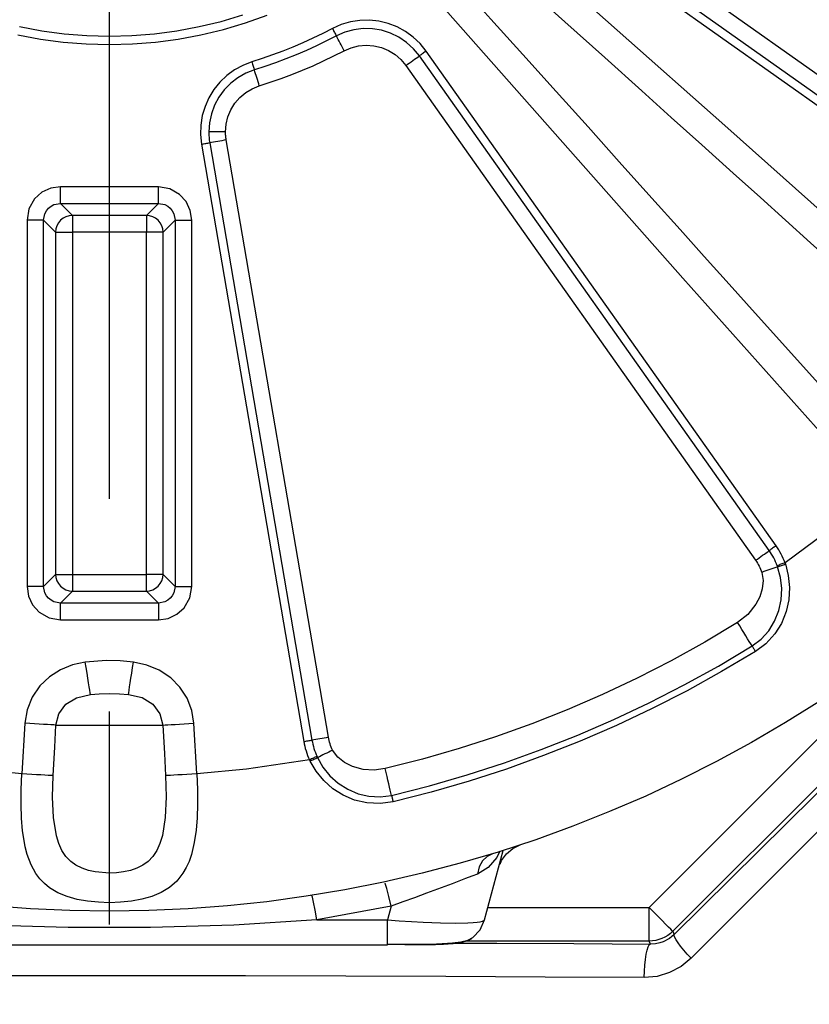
# Model space of a CAD drawing. Header units: millimetres. Extents: x 196 to 1773810, y -221320 to 153872.
# Tile 217 of 256: x 1163918 to 1164154, y -195921 to -195627. Entities that reach past the tile are written whole.
import ezdxf

# ---------------------------------------------------------------- set-up
doc = ezdxf.new("R2010")
doc.units = ezdxf.units.MM
doc.linetypes.add('CENTER', pattern=[50.8, 31.75, -6.35, 6.35, -6.35])
doc.layers.get('Defpoints').update_dxf_attribs({"lineweight": 18})
doc.layers.add('00_Основной', color=163, linetype='Continuous', lineweight=40)
doc.layers.add('ТМ-размеры', color=25, linetype='Continuous', lineweight=20)
doc.styles.add('SFINKS', font='SFINKS.shx', dxfattribs={"width": 0.7, "oblique": 15})
doc.dimstyles.new('кира-50', dxfattribs={"dimtxt": 150, "dimasz": 40, "dimexe": 15, "dimexo": 0, "dimgap": 20, "dimtad": 1, "dimdec": 0, "dimrnd": 5, "dimdsep": 46, "dimtxsty": 'SFINKS', "dimblk1": 'OBLIQUE', "dimblk2": 'OBLIQUE', "dimsah": 1, "dimcen": 2.5, "dimclrd": 252, "dimclre": 252, "dimclrt": 252, "dimadec": 0, "dimazin": 0, "dimtfac": 1, "dimtdec": 0, "dimtofl": 0, "dimtmove": 0, "dimatfit": 3, "dimldrblk": 'OBLIQUE', "dimfxl": 15, "dimtfill": 1, "dimtolj": 1, "dimtzin": 0, "dimlwd": 20, "dimlwe": 20, "dimarcsym": 0})

# ---------------------------------------------------------------- blocks, each defined once
blk = doc.blocks.new('_Oblique')
at = {"color": 0, "linetype": 'ByBlock', "lineweight": -2}
blk.add_line((-0.5, -0.5), (0.5, 0.5), dxfattribs=at)
blk = doc.blocks.new('*D60')
at = {"layer": 'Defpoints', "color": 0, "linetype": 'ByBlock', "lineweight": 50, "transparency": 16777216}
for p in [(1164814.67, -194508.84), (1163074.58, -195856.77), (1164814.67, -195857.67)]:
    blk.add_point(p, dxfattribs=at)
at = {"layer": 'ТМ-размеры', "color": 252, "linetype": 'ByBlock', "lineweight": 20, "transparency": 16777216}
for p, q in [((1163074.58, -195856.77), (1163074.58, -194493.84)), ((1164814.67, -195857.67), (1164814.67, -194493.84)), ((1163074.58, -194508.84), (1164814.67, -194508.84))]:
    blk.add_line(p, q, dxfattribs=at)
at = {"layer": 'ТМ-размеры', "color": 252, "linetype": 'ByBlock', "lineweight": 20, "transparency": 16777216, "xscale": 40, "yscale": 40, "zscale": 40, "rotation": 180}
blk.add_blockref('_Oblique', (1163074.58, -194508.84), dxfattribs=at)
at = {"layer": 'ТМ-размеры', "color": 252, "linetype": 'ByBlock', "lineweight": 20, "transparency": 16777216, "xscale": 40, "yscale": 40, "zscale": 40}
blk.add_blockref('_Oblique', (1164814.67, -194508.84), dxfattribs=at)
at = {"layer": 'ТМ-размеры', "color": 252, "linetype": 'ByBlock', "transparency": 16777216, "insert": (1163944.63, -194413.84), "char_height": 150, "attachment_point": 5, "style": 'SFINKS', "bg_fill": 3, "box_fill_scale": 1.1, "bg_fill_color": 256, "bg_fill_true_color": 13158600, "bg_fill_transparency": 0}
blk.add_mtext('\\A1;1740', dxfattribs=at)
blk = doc.blocks.new('*D61')
at = {"layer": 'Defpoints', "color": 0, "linetype": 'ByBlock', "lineweight": 50, "transparency": 16777216}
for p in [(1163944.68, -194978.27), (1163944.68, -203390.23), (1165379.01, -203390.23)]:
    blk.add_point(p, dxfattribs=at)
at = {"layer": 'ТМ-размеры', "color": 252, "linetype": 'ByBlock', "lineweight": 20, "transparency": 16777216}
for p, q in [((1163944.68, -194978.27), (1165394.01, -194978.27)), ((1165379.01, -194978.27), (1165379.01, -203390.23)), ((1163944.68, -203390.23), (1165394.01, -203390.23))]:
    blk.add_line(p, q, dxfattribs=at)
at = {"layer": 'ТМ-размеры', "color": 252, "linetype": 'ByBlock', "lineweight": 20, "transparency": 16777216, "xscale": 40, "yscale": 40, "zscale": 40}
for p, rotation in [((1165379.01, -194978.27), 90), ((1165379.01, -203390.23), 270)]:
    blk.add_blockref('_Oblique', p, dxfattribs=dict(at, rotation=rotation))
at = {"layer": 'ТМ-размеры', "color": 252, "linetype": 'ByBlock', "transparency": 16777216, "insert": (1165284.01, -199184.25), "char_height": 150, "attachment_point": 5, "rotation": 90, "style": 'SFINKS', "bg_fill": 3, "box_fill_scale": 1.1, "bg_fill_color": 256, "bg_fill_true_color": 13158600, "bg_fill_transparency": 0}
blk.add_mtext('\\A1;8410', dxfattribs=at)

msp = doc.modelspace()

# ---------------------------------------------------------------- linework, layer by layer
at = {"color": 252, "linetype": 'CENTER', "lineweight": 25, "ltscale": 10}
msp.add_line((1163944.68, -203390.23, 0.2), (1163944.68, -194978.28, 0.2), dxfattribs=at)
at = {"layer": '00_Основной', "color": 252, "lineweight": 25, "ltscale": 10}
for p, q in [((1164230.01, -195696.11, 0.2), (1164082.45, -195591.72, 0.2)), ((1164078.13, -195597.82, 0.2), (1164225.68, -195702.22, 0.2)), ((1164079.57, -195595.78, 0.2), (1164227.13, -195700.19, 0.2)), ((1164143.65, -195784.26, 0.2), (1164039.24, -195636.71, 0.2)), ((1164141.6, -195785.7, 0.2), (1164037.21, -195638.16, 0.2)), ((1164033.13, -195641.03, 0.2), (1164137.54, -195788.59, 0.2)), ((1164010.06, -195841.38, 0.2), (1163979.55, -195663.23, 0.2)), ((1163972.17, -195664.48, 0.2), (1164002.69, -195842.65, 0.2)), ((1163974.64, -195664.08, 0.2), (1164005.15, -195842.23, 0.2)), ((1164340.67, -195671.42, 0.2), (1164112.84, -195899.25, 0.2)), ((1163959.3, -195677.17, 0.2), (1163930.05, -195677.17, 0.2)), ((1163930.05, -195682.15, 0.2), (1163959.3, -195682.15, 0.2)), ((1163930.05, -195682.15, 0.2), (1163933.63, -195685.74, 0.2)), ((1163959.3, -195682.15, 0.2), (1163955.72, -195685.74, 0.2)), ((1163955.72, -195685.74, 0.2), (1163933.63, -195685.74, 0.2)), ((1163920.1, -195687.14, 0.2), (1163920.1, -195796.38, 0.2)), ((1163925.07, -195796.38, 0.2), (1163925.07, -195687.14, 0.2)), ((1163925.07, -195687.14, 0.2), (1163928.65, -195690.72, 0.2)), ((1163964.28, -195687.14, 0.2), (1163960.7, -195690.72, 0.2)), ((1163964.28, -195687.14, 0.2), (1163964.28, -195796.38, 0.2)), ((1163969.26, -195796.38, 0.2), (1163969.26, -195687.14, 0.2)), ((1163928.65, -195690.72, 0.2), (1163928.65, -195792.8, 0.2)), ((1163933.63, -195690.72, 0.2), (1163933.63, -195792.8, 0.2)), ((1163955.72, -195690.72, 0.2), (1163933.63, -195690.72, 0.2)), ((1163955.72, -195792.8, 0.2), (1163955.72, -195690.72, 0.2)), ((1163960.7, -195792.8, 0.2), (1163960.7, -195690.72, 0.2)), ((1163925.07, -195796.38, 0.2), (1163928.65, -195792.8, 0.2)), ((1163933.63, -195792.8, 0.2), (1163955.72, -195792.8, 0.2)), ((1163964.28, -195796.38, 0.2), (1163960.7, -195792.8, 0.2)), ((1163933.63, -195797.78, 0.2), (1163930.05, -195801.36, 0.2)), ((1163933.63, -195797.78, 0.2), (1163955.72, -195797.78, 0.2)), ((1163959.3, -195801.36, 0.2), (1163955.72, -195797.78, 0.2)), ((1164105.77, -195892.18, 0.2), (1164199.2, -195798.75, 0.2)), ((1163959.3, -195801.36, 0.2), (1163930.05, -195801.36, 0.2)), ((1163930.05, -195806.34, 0.2), (1163959.3, -195806.34, 0.2)), ((1163919.42, -195837.2, 0.2), (1163918.58, -195852.28, 0.2)), ((1163970.78, -195852.28, 0.2), (1163969.93, -195837.2, 0.2)), ((1164056.67, -195895.85, 0.2), (1164062.22, -195875.12, 0.2)), ((1164059.04, -195876.11, 0.2), (1164058.21, -195876.52, 0.2)), ((1164026.72, -195884.59, 0.2), (1164026.68, -195884.54, 0.2)), ((1164005.08, -195888.56, 0.2), (1164004.84, -195888.58, 0.2)), ((1164028.78, -195891.73, 0.2), (1164006.6, -195895.85, 0.2)), ((1164028.78, -195891.73, 0.2), (1164027.68, -195895.85, 0.2)), ((1164057.64, -195892.18, 0.2), (1164105.77, -195892.18, 0.2)), ((1164006.6, -195895.85, 0.2), (1164027.68, -195895.85, 0.2)), ((1164112.84, -195899.25, 0.2), (1164113.26, -195900.23, 0.2)), ((1163861.67, -195903.26, 0.2), (1164027.68, -195903.26, 0.2)), ((1164027.68, -195903.26, 0.2), (1164027.68, -195903.01, 0.2)), ((1164105.77, -195902.17, 0.2), (1164051.08, -195902.17, 0.2)), ((1164106.14, -195903.06, 0.2), (1164105.77, -195902.17, 0.2))]:
    msp.add_line(p, q, dxfattribs=at)
at = {"layer": '00_Основной', "color": 252, "lineweight": 25, "ltscale": 10, "elevation": 0.2}
for points in [[(1164209.93, -195731.6), (1164128.37, -195658.87), (1164064.08, -195601.94)], [(1164058.62, -195608.16), (1164069.31, -195617.78), (1164080.61, -195627.95), (1164092.54, -195638.68), (1164103.6, -195648.62), (1164112.38, -195656.53), (1164121.48, -195664.7), (1164130.88, -195673.15), (1164138.96, -195680.42), (1164153.95, -195693.88), (1164169.74, -195708.06), (1164186.32, -195722.96), (1164203.71, -195738.57)], [(1164179.98, -195762.28), (1164165.13, -195745.75), (1164150.93, -195729.93), (1164137.37, -195714.84), (1164129.68, -195706.28), (1164122.22, -195697.97), (1164114.98, -195689.92), (1164106.55, -195680.54), (1164096.83, -195669.73), (1164087.52, -195659.36), (1164077.98, -195648.77), (1164068.03, -195637.7), (1164058.56, -195627.18), (1164049.57, -195617.2)], [(1164043.36, -195622.66), (1164115.86, -195704.44), (1164173.03, -195768.51)], [(1163917.33, -195631.86), (1163924.11, -195633.12), (1163930.94, -195634.02), (1163937.79, -195634.56), (1163944.68, -195634.74), (1163951.56, -195634.56), (1163958.43, -195634.02), (1163965.24, -195633.12), (1163972.02, -195631.86), (1163978.7, -195630.27), (1163985.31, -195628.3), (1163991.8, -195626)], [(1163917.86, -195629.43), (1163924.5, -195630.66), (1163931.19, -195631.54), (1163937.92, -195632.07), (1163944.68, -195632.24), (1163951.43, -195632.07), (1163958.16, -195631.54), (1163964.85, -195630.66), (1163971.49, -195629.43), (1163978.06, -195627.85), (1163984.53, -195625.94)], [(1164039.24, -195636.71), (1164037.45, -195634.5), (1164035.38, -195632.54), (1164033.06, -195630.86), (1164030.55, -195629.49), (1164027.9, -195628.48), (1164025.12, -195627.81), (1164022.28, -195627.5), (1164019.43, -195627.58), (1164016.61, -195628.02), (1164013.87, -195628.84), (1164011.26, -195630)], [(1164011.26, -195630), (1164008.35, -195631.48), (1164005.43, -195632.89), (1164002.45, -195634.24), (1163999.46, -195635.53), (1163996.44, -195636.73), (1163993.38, -195637.87), (1163990.32, -195638.96), (1163987.21, -195639.96)], [(1164011.26, -195630), (1164011.42, -195630.28), (1164011.57, -195630.58), (1164011.71, -195630.86), (1164011.87, -195631.14), (1164012.01, -195631.41), (1164012.15, -195631.69), (1164012.29, -195631.94), (1164012.42, -195632.2)], [(1164037.21, -195638.16), (1164035.44, -195636.01), (1164033.38, -195634.13), (1164031.08, -195632.57), (1164028.59, -195631.37), (1164025.94, -195630.52), (1164023.18, -195630.07), (1164020.4, -195630.01), (1164017.65, -195630.35), (1164014.97, -195631.08), (1164012.42, -195632.2)], [(1164012.42, -195632.2), (1164009.47, -195633.71), (1164006.49, -195635.15), (1164003.47, -195636.52), (1164000.42, -195637.83), (1163997.34, -195639.06), (1163994.24, -195640.23), (1163991.11, -195641.32), (1163987.95, -195642.33)], [(1164014.74, -195636.62), (1164014.43, -195636.04), (1164014.14, -195635.47), (1164013.84, -195634.9), (1164013.54, -195634.33), (1164013.25, -195633.78), (1164012.97, -195633.24), (1164012.68, -195632.71), (1164012.42, -195632.2)], [(1163989.43, -195647.1), (1163992.7, -195646.04), (1163995.94, -195644.91), (1163999.14, -195643.72), (1164002.33, -195642.43), (1164005.47, -195641.09), (1164008.61, -195639.66), (1164011.68, -195638.18), (1164014.74, -195636.62)], [(1164014.74, -195636.62), (1164016.85, -195635.71), (1164019.07, -195635.16), (1164021.36, -195634.98), (1164023.65, -195635.15), (1164025.86, -195635.68), (1164027.98, -195636.56), (1164029.93, -195637.77), (1164031.66, -195639.27), (1164033.13, -195641.03)], [(1164039.24, -195636.71), (1164038.97, -195636.9), (1164038.7, -195637.08), (1164038.45, -195637.28), (1164038.18, -195637.46), (1164037.93, -195637.63), (1164037.69, -195637.82), (1164037.43, -195637.98), (1164037.21, -195638.16)], [(1164033.13, -195641.03), (1164033.67, -195640.65), (1164034.19, -195640.28), (1164034.73, -195639.9), (1164035.23, -195639.54), (1164035.76, -195639.18), (1164036.25, -195638.83), (1164036.73, -195638.49), (1164037.21, -195638.16)], [(1163987.21, -195639.96), (1163984.55, -195640.98), (1163982.04, -195642.34), (1163979.74, -195644.02), (1163977.66, -195645.99), (1163975.87, -195648.2), (1163974.37, -195650.64), (1163973.22, -195653.24), (1163972.4, -195655.98), (1163971.96, -195658.8), (1163971.88, -195661.65), (1163972.17, -195664.48)], [(1163987.95, -195642.33), (1163985.41, -195643.33), (1163983.04, -195644.67), (1163980.88, -195646.32), (1163978.97, -195648.27), (1163977.35, -195650.46), (1163976.07, -195652.87), (1163975.12, -195655.43), (1163974.56, -195658.09), (1163974.36, -195660.8)], [(1163987.21, -195639.96), (1163987.31, -195640.27), (1163987.41, -195640.58), (1163987.5, -195640.89), (1163987.6, -195641.19), (1163987.69, -195641.48), (1163987.78, -195641.78), (1163987.86, -195642.06), (1163987.95, -195642.33)], [(1163989.43, -195647.1), (1163989.25, -195646.48), (1163989.05, -195645.86), (1163988.85, -195645.24), (1163988.67, -195644.63), (1163988.48, -195644.04), (1163988.3, -195643.46), (1163988.11, -195642.88), (1163987.95, -195642.33)], [(1163979.34, -195660.8), (1163979.52, -195658.54), (1163980.06, -195656.33), (1163980.95, -195654.23), (1163982.13, -195652.29), (1163983.63, -195650.57), (1163985.38, -195649.12), (1163987.33, -195647.95), (1163989.43, -195647.1)], [(1163979.34, -195660.8), (1163978.69, -195660.8), (1163978.04, -195660.8), (1163977.41, -195660.8), (1163976.76, -195660.8), (1163976.14, -195660.8), (1163975.53, -195660.8), (1163974.94, -195660.8), (1163974.36, -195660.8)], [(1163974.36, -195660.8), (1163974.36, -195661.21), (1163974.37, -195661.62), (1163974.4, -195662.03), (1163974.43, -195662.44), (1163974.47, -195662.85), (1163974.51, -195663.26), (1163974.57, -195663.67), (1163974.64, -195664.08)], [(1163979.55, -195663.23), (1163978.9, -195663.34), (1163978.27, -195663.44), (1163977.63, -195663.56), (1163977.01, -195663.67), (1163976.39, -195663.77), (1163975.78, -195663.88), (1163975.2, -195663.98), (1163974.64, -195664.08)], [(1163979.55, -195663.23), (1163979.51, -195662.93), (1163979.47, -195662.62), (1163979.42, -195662.33), (1163979.4, -195662.02), (1163979.38, -195661.72), (1163979.35, -195661.41), (1163979.35, -195661.11), (1163979.34, -195660.8)], [(1163972.17, -195664.48), (1163972.5, -195664.44), (1163972.82, -195664.39), (1163973.13, -195664.33), (1163973.46, -195664.28), (1163973.75, -195664.22), (1163974.06, -195664.18), (1163974.36, -195664.12), (1163974.64, -195664.08)], [(1163930.05, -195677.17), (1163927.17, -195677.6), (1163924.53, -195678.84), (1163922.37, -195680.78), (1163920.68, -195683.76), (1163920.1, -195687.14)], [(1163930.05, -195682.15), (1163930.05, -195681.98), (1163930.05, -195681.66), (1163930.05, -195681.18), (1163930.05, -195680.56), (1163930.05, -195679.81), (1163930.05, -195678.99), (1163930.05, -195678.1), (1163930.05, -195677.17)], [(1163969.26, -195687.14), (1163968.83, -195684.26), (1163967.6, -195681.62), (1163965.65, -195679.46), (1163962.68, -195677.76), (1163959.3, -195677.17)], [(1163959.3, -195682.15), (1163959.3, -195681.98), (1163959.3, -195681.66), (1163959.3, -195681.18), (1163959.3, -195680.56), (1163959.3, -195679.81), (1163959.3, -195678.99), (1163959.3, -195678.1), (1163959.3, -195677.17)], [(1163925.07, -195687.14), (1163925.43, -195685.22), (1163925.9, -195684.34), (1163926.52, -195683.59), (1163927.27, -195682.98), (1163928.13, -195682.52), (1163930.05, -195682.15)], [(1163959.3, -195682.15), (1163961.22, -195682.52), (1163962.08, -195682.98), (1163962.83, -195683.59), (1163963.45, -195684.34), (1163963.92, -195685.22), (1163964.28, -195687.14)], [(1163933.63, -195685.74), (1163932.66, -195685.84), (1163931.73, -195686.12), (1163930.88, -195686.58), (1163930.12, -195687.2), (1163929.5, -195687.95), (1163929.05, -195688.81), (1163928.75, -195689.74), (1163928.65, -195690.72)], [(1163933.63, -195685.74), (1163933.63, -195685.89), (1163933.63, -195686.23), (1163933.63, -195686.71), (1163933.63, -195687.33), (1163933.63, -195688.06), (1163933.63, -195688.9), (1163933.63, -195689.79), (1163933.63, -195690.72)], [(1163960.7, -195690.72), (1163960.6, -195689.74), (1163960.32, -195688.81), (1163959.85, -195687.95), (1163959.23, -195687.2), (1163958.47, -195686.58), (1163957.62, -195686.12), (1163956.69, -195685.84), (1163955.72, -195685.74)], [(1163955.72, -195685.74), (1163955.72, -195685.89), (1163955.72, -195686.23), (1163955.72, -195686.71), (1163955.72, -195687.33), (1163955.72, -195688.06), (1163955.72, -195688.9), (1163955.72, -195689.79), (1163955.72, -195690.72)], [(1163925.07, -195687.14), (1163924.91, -195687.14), (1163924.58, -195687.14), (1163924.1, -195687.14), (1163923.47, -195687.14), (1163922.74, -195687.14), (1163921.91, -195687.14), (1163921.02, -195687.14), (1163920.1, -195687.14)], [(1163964.28, -195687.14), (1163964.44, -195687.14), (1163964.78, -195687.14), (1163965.25, -195687.14), (1163965.88, -195687.14), (1163966.61, -195687.14), (1163967.44, -195687.14), (1163968.33, -195687.14), (1163969.26, -195687.14)], [(1163928.65, -195690.72), (1163928.82, -195690.72), (1163929.15, -195690.72), (1163929.63, -195690.72), (1163930.26, -195690.72), (1163931, -195690.72), (1163931.81, -195690.72), (1163932.71, -195690.72), (1163933.63, -195690.72)], [(1163960.7, -195690.72), (1163960.53, -195690.72), (1163960.2, -195690.72), (1163959.72, -195690.72), (1163959.1, -195690.72), (1163958.36, -195690.72), (1163957.54, -195690.72), (1163956.64, -195690.72), (1163955.72, -195690.72)], [(1164173.03, -195768.51), (1164158.31, -195780.49), (1164146.32, -195789.34)], [(1164137.54, -195788.59), (1164138.06, -195788.21), (1164138.6, -195787.83), (1164139.12, -195787.46), (1164139.64, -195787.1), (1164140.15, -195786.73), (1164140.64, -195786.38), (1164141.14, -195786.04), (1164141.6, -195785.7)], [(1164143.65, -195784.26), (1164143.38, -195784.46), (1164143.11, -195784.64), (1164142.84, -195784.82), (1164142.59, -195785.01), (1164142.34, -195785.19), (1164142.08, -195785.36), (1164141.84, -195785.54), (1164141.6, -195785.7)], [(1164143.98, -195790.2), (1164143.74, -195789.61), (1164143.5, -195789.02), (1164143.23, -195788.44), (1164142.93, -195787.87), (1164142.63, -195787.32), (1164142.31, -195786.77), (1164141.97, -195786.24), (1164141.6, -195785.7)], [(1164146.32, -195789.34), (1164146.05, -195788.66), (1164145.77, -195788.02), (1164145.47, -195787.35), (1164145.14, -195786.72), (1164144.79, -195786.08), (1164144.44, -195785.46), (1164144.04, -195784.85), (1164143.65, -195784.26)], [(1164137.54, -195788.59), (1164137.82, -195789), (1164138.09, -195789.44), (1164138.34, -195789.88), (1164138.58, -195790.32), (1164138.81, -195790.78), (1164139.02, -195791.23), (1164139.2, -195791.71), (1164139.39, -195792.19)], [(1164146.32, -195789.34), (1164146.01, -195789.45), (1164145.7, -195789.57), (1164145.4, -195789.68), (1164145.1, -195789.78), (1164144.81, -195789.89), (1164144.52, -195790), (1164144.24, -195790.1), (1164143.98, -195790.2)], [(1164146.32, -195789.34), (1164146.37, -195789.54), (1164146.43, -195789.69)], [(1164139.39, -195792.19), (1164139.8, -195794.65), (1164139.53, -195797.12), (1164138.75, -195799.49), (1164137.61, -195801.69), (1164135.21, -195804.76), (1164132.18, -195807.18)], [(1164136.47, -195814.15), (1164139.18, -195812.1), (1164141.45, -195809.59), (1164143.21, -195806.72), (1164144.45, -195803.61), (1164145.16, -195800.35), (1164145.33, -195797.03), (1164144.96, -195793.73), (1164144.1, -195790.56)], [(1164146.43, -195789.69), (1164147.3, -195793.16), (1164147.66, -195796.73), (1164147.44, -195800.38), (1164146.67, -195803.9), (1164145.24, -195807.42), (1164143.26, -195810.56), (1164140.6, -195813.46), (1164137.5, -195815.8)], [(1164144.1, -195790.56), (1164143.55, -195790.74), (1164142.99, -195790.94), (1164142.41, -195791.13), (1164141.83, -195791.34), (1164141.22, -195791.54), (1164140.62, -195791.76), (1164140, -195791.96), (1164139.39, -195792.19)], [(1164144.1, -195790.56), (1164144.03, -195790.36), (1164143.98, -195790.2)], [(1164144.1, -195790.56), (1164144.37, -195790.46), (1164144.65, -195790.36), (1164144.93, -195790.24), (1164145.23, -195790.14), (1164145.53, -195790.03), (1164145.82, -195789.92), (1164146.12, -195789.81), (1164146.43, -195789.69)], [(1163928.65, -195792.8), (1163928.75, -195793.77), (1163929.05, -195794.7), (1163929.5, -195795.55), (1163930.12, -195796.31), (1163930.88, -195796.93), (1163931.73, -195797.38), (1163932.66, -195797.68), (1163933.63, -195797.78)], [(1163928.65, -195792.8), (1163928.82, -195792.8), (1163929.15, -195792.8), (1163929.63, -195792.8), (1163930.26, -195792.8), (1163931, -195792.8), (1163931.81, -195792.8), (1163932.71, -195792.8), (1163933.63, -195792.8)], [(1163933.63, -195792.8), (1163933.63, -195793.72), (1163933.63, -195794.62), (1163933.63, -195795.44), (1163933.63, -195796.18), (1163933.63, -195796.8), (1163933.63, -195797.28), (1163933.63, -195797.61), (1163933.63, -195797.78)], [(1163955.72, -195797.78), (1163956.69, -195797.68), (1163957.62, -195797.38), (1163958.47, -195796.93), (1163959.23, -195796.31), (1163959.85, -195795.55), (1163960.32, -195794.7), (1163960.6, -195793.77), (1163960.7, -195792.8)], [(1163960.7, -195792.8), (1163960.53, -195792.8), (1163960.2, -195792.8), (1163959.72, -195792.8), (1163959.1, -195792.8), (1163958.36, -195792.8), (1163957.54, -195792.8), (1163956.64, -195792.8), (1163955.72, -195792.8)], [(1163955.72, -195797.78), (1163955.72, -195797.61), (1163955.72, -195797.28), (1163955.72, -195796.8), (1163955.72, -195796.18), (1163955.72, -195795.44), (1163955.72, -195794.62), (1163955.72, -195793.72), (1163955.72, -195792.8)], [(1163920.1, -195796.38), (1163920.52, -195799.26), (1163921.75, -195801.9), (1163923.7, -195804.06), (1163926.68, -195805.75), (1163930.05, -195806.34)], [(1163925.07, -195796.38), (1163924.91, -195796.38), (1163924.58, -195796.38), (1163924.1, -195796.38), (1163923.47, -195796.38), (1163922.74, -195796.38), (1163921.91, -195796.38), (1163921.02, -195796.38), (1163920.1, -195796.38)], [(1163930.05, -195801.36), (1163928.13, -195801), (1163927.27, -195800.53), (1163926.52, -195799.91), (1163925.9, -195799.16), (1163925.43, -195798.3), (1163925.07, -195796.38)], [(1163959.3, -195806.34), (1163962.18, -195805.91), (1163964.82, -195804.68), (1163966.98, -195802.73), (1163968.67, -195799.76), (1163969.26, -195796.38)], [(1163964.28, -195796.38), (1163963.92, -195798.3), (1163963.45, -195799.16), (1163962.83, -195799.91), (1163962.08, -195800.53), (1163961.22, -195801), (1163959.3, -195801.36)], [(1163964.28, -195796.38), (1163964.44, -195796.38), (1163964.78, -195796.38), (1163965.25, -195796.38), (1163965.88, -195796.38), (1163966.61, -195796.38), (1163967.44, -195796.38), (1163968.33, -195796.38), (1163969.26, -195796.38)], [(1163930.05, -195806.34), (1163930.05, -195805.41), (1163930.05, -195804.52), (1163930.05, -195803.69), (1163930.05, -195802.96), (1163930.05, -195802.34), (1163930.05, -195801.86), (1163930.05, -195801.52), (1163930.05, -195801.36)], [(1163959.3, -195801.36), (1163959.3, -195801.52), (1163959.3, -195801.86), (1163959.3, -195802.34), (1163959.3, -195802.96), (1163959.3, -195803.69), (1163959.3, -195804.52), (1163959.3, -195805.41), (1163959.3, -195806.34)], [(1164132.18, -195807.18), (1164122.34, -195813.02), (1164112.34, -195818.55), (1164102.16, -195823.76), (1164091.82, -195828.64), (1164081.34, -195833.18), (1164070.71, -195837.39), (1164059.94, -195841.24), (1164049.06, -195844.76), (1164038.08, -195847.93), (1164027.01, -195850.74)], [(1164136.47, -195814.15), (1164136.09, -195813.51), (1164135.64, -195812.79), (1164135.14, -195811.97), (1164134.59, -195811.1), (1164134.03, -195810.17), (1164133.42, -195809.2), (1164132.8, -195808.19), (1164132.18, -195807.18)], [(1164028.88, -195858.71), (1164040.23, -195855.83), (1164051.46, -195852.59), (1164062.58, -195849), (1164073.59, -195845.05), (1164084.47, -195840.75), (1164095.19, -195836.09), (1164105.77, -195831.11), (1164116.19, -195825.78), (1164126.42, -195820.13), (1164136.47, -195814.15)], [(1164137.5, -195815.8), (1164127.39, -195821.81), (1164117.09, -195827.5), (1164106.64, -195832.84), (1164096, -195837.87), (1164085.21, -195842.54), (1164074.28, -195846.86), (1164063.22, -195850.84), (1164052.03, -195854.45), (1164040.74, -195857.71), (1164029.33, -195860.6)], [(1164136.47, -195814.15), (1164136.58, -195814.32), (1164136.68, -195814.49), (1164136.8, -195814.68), (1164136.92, -195814.88), (1164137.06, -195815.09), (1164137.2, -195815.32), (1164137.34, -195815.56), (1164137.5, -195815.8)], [(1163951.85, -195818.93), (1163947.86, -195818.54), (1163943.82, -195818.47), (1163937.5, -195818.93)], [(1163937.5, -195818.93), (1163933.68, -195819.79), (1163930.06, -195821.25), (1163926.78, -195823.35), (1163923.95, -195826.03), (1163921.64, -195829.39), (1163920.1, -195833.18), (1163919.42, -195837.2)], [(1163939, -195828.6), (1163938.91, -195828.1), (1163938.8, -195827.36), (1163938.64, -195826.36), (1163938.46, -195825.14), (1163938.25, -195823.76), (1163938.01, -195822.22), (1163937.76, -195820.6), (1163937.5, -195818.93)], [(1163950.36, -195828.6), (1163950.44, -195828.1), (1163950.55, -195827.36), (1163950.71, -195826.36), (1163950.89, -195825.14), (1163951.1, -195823.76), (1163951.34, -195822.22), (1163951.6, -195820.6), (1163951.85, -195818.93)], [(1163969.93, -195837.2), (1163969.29, -195833.35), (1163967.88, -195829.71), (1163965.75, -195826.45), (1163963, -195823.67), (1163959.58, -195821.4), (1163955.83, -195819.84), (1163951.85, -195818.93)], [(1163928.71, -195837.73), (1163929.58, -195834.37), (1163931.69, -195831.53), (1163934.83, -195829.57), (1163939, -195828.6)], [(1163939, -195828.6), (1163941.66, -195828.4), (1163944.68, -195828.36), (1163947.7, -195828.4), (1163950.36, -195828.6)], [(1163950.36, -195828.6), (1163954.5, -195829.56), (1163957.65, -195831.52), (1163959.77, -195834.36), (1163960.64, -195837.73)], [(1164156.42, -195830.77), (1164146.44, -195837.01), (1164136.27, -195842.95), (1164125.91, -195848.58), (1164115.4, -195853.9), (1164104.73, -195858.9), (1164093.92, -195863.56), (1164082.97, -195867.91), (1164071.9, -195871.92), (1164060.7, -195875.6), (1164049.4, -195878.93), (1164038.01, -195881.92), (1164026.53, -195884.58), (1164014.97, -195886.86), (1164003.36, -195888.81), (1163991.69, -195890.42), (1163979.98, -195891.66), (1163968.22, -195892.55), (1163956.45, -195893.08), (1163944.68, -195893.26), (1163932.9, -195893.08), (1163921.13, -195892.55), (1163909.38, -195891.66)], [(1163928.71, -195837.73), (1163928.06, -195837.7), (1163927.23, -195837.64), (1163926.21, -195837.59), (1163925.04, -195837.53), (1163923.76, -195837.46), (1163922.37, -195837.38), (1163920.92, -195837.29), (1163919.42, -195837.2)], [(1163927.9, -195852.81), (1163928.36, -195844.36), (1163928.71, -195837.73)], [(1163928.71, -195837.73), (1163929.84, -195837.73), (1163931.28, -195837.73), (1163933.03, -195837.73), (1163935.03, -195837.73), (1163937.25, -195837.73), (1163939.63, -195837.73), (1163942.13, -195837.73), (1163944.68, -195837.73), (1163947.22, -195837.73), (1163949.72, -195837.73), (1163952.1, -195837.73), (1163954.32, -195837.73), (1163956.32, -195837.73), (1163958.08, -195837.73), (1163959.51, -195837.73), (1163960.64, -195837.73)], [(1163960.64, -195837.73), (1163961.29, -195837.7), (1163962.12, -195837.64), (1163963.14, -195837.59), (1163964.31, -195837.53), (1163965.6, -195837.46), (1163966.98, -195837.38), (1163968.43, -195837.29), (1163969.93, -195837.2)], [(1163960.64, -195837.73), (1163961.09, -195846.18), (1163961.45, -195852.81)], [(1164002.69, -195842.65), (1164003, -195842.6), (1164003.33, -195842.54), (1164003.65, -195842.48), (1164003.96, -195842.43), (1164004.27, -195842.38), (1164004.57, -195842.33), (1164004.87, -195842.27), (1164005.15, -195842.23)], [(1164010.06, -195841.38), (1164009.42, -195841.5), (1164008.78, -195841.61), (1164008.14, -195841.72), (1164007.52, -195841.82), (1164006.9, -195841.93), (1164006.31, -195842.03), (1164005.71, -195842.13), (1164005.15, -195842.23)], [(1164005.15, -195842.23), (1164005.26, -195842.85), (1164005.4, -195843.47), (1164005.56, -195844.09), (1164005.74, -195844.7), (1164005.94, -195845.3), (1164006.16, -195845.91), (1164006.39, -195846.49), (1164006.66, -195847.08)], [(1164011.3, -195845.24), (1164011.09, -195844.78), (1164010.89, -195844.3), (1164010.71, -195843.84), (1164010.55, -195843.36), (1164010.4, -195842.86), (1164010.27, -195842.38), (1164010.16, -195841.89), (1164010.06, -195841.38)], [(1164002.69, -195842.65), (1164002.82, -195843.36), (1164002.98, -195844.06), (1164003.16, -195844.76), (1164003.36, -195845.45), (1164003.58, -195846.12), (1164003.83, -195846.8), (1164004.1, -195847.46), (1164004.39, -195848.13)], [(1164011.3, -195845.24), (1164010.71, -195845.52), (1164010.13, -195845.8), (1164009.55, -195846.08), (1164008.97, -195846.36), (1164008.42, -195846.65), (1164007.87, -195846.9), (1164007.34, -195847.17), (1164006.82, -195847.42)], [(1164027.01, -195850.74), (1164023.73, -195851.18), (1164020.42, -195850.94), (1164017.23, -195850.09), (1164014.88, -195848.95), (1164012.82, -195847.35), (1164011.3, -195845.24)], [(1163918.58, -195852.28), (1163899.71, -195850.36), (1163884.96, -195848.13)], [(1164004.39, -195848.13), (1163985.6, -195850.85), (1163970.78, -195852.28)], [(1164006.66, -195847.08), (1164006.39, -195847.2), (1164006.12, -195847.32), (1164005.84, -195847.45), (1164005.56, -195847.58), (1164005.28, -195847.72), (1164004.98, -195847.84), (1164004.68, -195847.99), (1164004.39, -195848.13)], [(1164004.56, -195848.47), (1164004.47, -195848.27), (1164004.39, -195848.13)], [(1164004.56, -195848.47), (1164004.85, -195848.32), (1164005.15, -195848.18), (1164005.44, -195848.06), (1164005.73, -195847.92), (1164006.01, -195847.79), (1164006.28, -195847.66), (1164006.55, -195847.54), (1164006.82, -195847.42)], [(1164006.66, -195847.08), (1164006.74, -195847.27), (1164006.82, -195847.42)], [(1164006.82, -195847.42), (1164008.43, -195850.27), (1164010.52, -195852.87), (1164013, -195855.08), (1164015.8, -195856.9), (1164018.88, -195858.23), (1164022.15, -195858.99), (1164025.54, -195859.18), (1164028.88, -195858.71)], [(1164029.33, -195860.6), (1164025.46, -195861.15), (1164021.56, -195860.98), (1164017.86, -195860.14), (1164014.43, -195858.68), (1164011.37, -195856.72), (1164008.66, -195854.3), (1164006.4, -195851.53), (1164004.56, -195848.47)], [(1164028.88, -195858.71), (1164028.72, -195857.98), (1164028.52, -195857.16), (1164028.3, -195856.23), (1164028.06, -195855.22), (1164027.81, -195854.17), (1164027.54, -195853.05), (1164027.27, -195851.91), (1164027.01, -195850.74)], [(1164113.26, -195900.23), (1164130.06, -195883.59), (1164146.8, -195867.05), (1164163.46, -195850.6)], [(1163970.78, -195852.28), (1163970.97, -195856.92), (1163971.02, -195861.29), (1163970.89, -195865.37), (1163970.57, -195869.12), (1163970.03, -195872.8), (1163969.18, -195876.31), (1163968.46, -195878.38), (1163967.61, -195880.24), (1163966.65, -195881.91), (1163964.79, -195884.3), (1163962.62, -195886.2), (1163960.14, -195887.71), (1163957.37, -195888.87), (1163954.4, -195889.71), (1163951.26, -195890.28), (1163948, -195890.6), (1163944.71, -195890.71), (1163941.41, -195890.6), (1163938.18, -195890.29), (1163935.03, -195889.73), (1163932.05, -195888.9), (1163929.29, -195887.74), (1163926.8, -195886.26), (1163925.32, -195885.03), (1163923.97, -195883.62), (1163922.76, -195882), (1163921.33, -195879.41), (1163920.19, -195876.36), (1163919.58, -195874.05), (1163919.11, -195871.6), (1163918.79, -195869.28), (1163918.48, -195865.51), (1163918.34, -195861.39), (1163918.36, -195856.98), (1163918.58, -195852.28)], [(1163927.9, -195852.81), (1163927.27, -195852.77), (1163926.42, -195852.73), (1163925.41, -195852.67), (1163924.24, -195852.6), (1163922.94, -195852.53), (1163921.54, -195852.44), (1163920.09, -195852.36), (1163918.58, -195852.28)], [(1163961.45, -195852.81), (1163961.62, -195859.18), (1163961.36, -195865.27), (1163960.5, -195870.69), (1163959.78, -195873.05), (1163958.84, -195875.12), (1163957.68, -195876.89), (1163956.26, -195878.38), (1163954.69, -195879.52), (1163952.87, -195880.44), (1163950.99, -195881.08), (1163948.92, -195881.53), (1163946.84, -195881.78), (1163944.69, -195881.87), (1163940.49, -195881.54), (1163938.42, -195881.09), (1163936.54, -195880.46), (1163934.71, -195879.55), (1163933.14, -195878.41), (1163931.72, -195876.93), (1163930.54, -195875.18), (1163929.6, -195873.1), (1163928.86, -195870.75), (1163928, -195865.31), (1163927.73, -195859.22), (1163927.9, -195852.81)], [(1163970.78, -195852.28), (1163969.26, -195852.36), (1163967.81, -195852.44), (1163966.42, -195852.53), (1163965.12, -195852.6), (1163963.94, -195852.67), (1163962.93, -195852.73), (1163962.08, -195852.77), (1163961.45, -195852.81)], [(1164028.88, -195858.71), (1164028.94, -195858.9), (1164028.98, -195859.11), (1164029.04, -195859.32), (1164029.08, -195859.54), (1164029.15, -195859.8), (1164029.21, -195860.05), (1164029.26, -195860.32), (1164029.33, -195860.6)], [(1164167.96, -195857.67), (1164151.86, -195873.74), (1164135.31, -195890.29), (1164118.32, -195907.3)], [(1164061.27, -195879.23), (1164061.74, -195878.08), (1164063.19, -195876.1), (1164065.09, -195874.53), (1164067.32, -195873.47)], [(1164061.24, -195875.34), (1164060.27, -195877.25), (1164057.71, -195880.26), (1164054.51, -195882.16)], [(1164058.21, -195876.52), (1164057.44, -195876.9), (1164056.08, -195878.26), (1164055.07, -195880.06), (1164054.51, -195882.16)], [(1164054.51, -195882.16), (1164052.8, -195882.8), (1164050.95, -195883.52), (1164048.96, -195884.28), (1164046.95, -195885.06), (1164044.83, -195885.88), (1164042.61, -195886.71), (1164039.37, -195887.92), (1164035.77, -195889.25), (1164032.3, -195890.49), (1164028.78, -195891.73)], [(1164028.78, -195891.73), (1164028.11, -195888.9), (1164027.46, -195886.51), (1164026.96, -195885), (1164026.9, -195884.89)], [(1164006.6, -195895.85), (1164006.11, -195892.97), (1164005.63, -195890.58), (1164005.26, -195889.04), (1164005.06, -195888.56)], [(1164105.77, -195902.17), (1164105.77, -195901.92), (1164105.77, -195901.31), (1164105.77, -195900.37), (1164105.77, -195899.12), (1164105.77, -195897.63), (1164105.77, -195895.92), (1164105.77, -195894.09), (1164105.77, -195892.18)], [(1164112.84, -195899.25), (1164112.66, -195899.07), (1164112.24, -195898.64), (1164111.56, -195897.97), (1164110.69, -195897.09), (1164109.63, -195896.04), (1164108.43, -195894.82), (1164107.12, -195893.52), (1164105.77, -195892.18)], [(1164006.6, -195895.85), (1163981.81, -195897.39), (1163956.93, -195898.16), (1163932.38, -195898.16), (1163907.54, -195897.39), (1163882.75, -195895.85)], [(1164027.68, -195895.85), (1164031.2, -195896.1), (1164034.82, -195896.34), (1164038.34, -195896.53), (1164043.54, -195896.74), (1164048.03, -195896.8), (1164051.7, -195896.74), (1164053.21, -195896.66), (1164054.47, -195896.53), (1164055.38, -195896.4), (1164056.08, -195896.23), (1164056.48, -195896.05), (1164056.67, -195895.85)], [(1164027.68, -195903.01), (1164027.68, -195902.72), (1164027.68, -195901.18), (1164027.68, -195898.82), (1164027.68, -195895.85)], [(1164053.16, -195901.13), (1164055.31, -195898.82), (1164056.67, -195895.85)], [(1164112.84, -195899.25), (1164112.11, -195899.9), (1164111.32, -195900.5), (1164110.49, -195900.99), (1164109.6, -195901.41), (1164108.67, -195901.74), (1164107.72, -195901.98), (1164106.75, -195902.13), (1164105.77, -195902.17)], [(1164113.26, -195900.23), (1164111.79, -195901.41), (1164109.94, -195902.37), (1164108.94, -195902.71), (1164107.67, -195902.96), (1164106.14, -195903.06)], [(1164118.32, -195907.3), (1164117.16, -195906.06), (1164116.1, -195904.84), (1164115.17, -195903.71), (1164114.4, -195902.68), (1164113.8, -195901.81), (1164113.41, -195901.09), (1164113.23, -195900.55), (1164113.26, -195900.23)], [(1164027.68, -195903.13), (1164032.27, -195903.13), (1164036.55, -195903.1), (1164040.47, -195903.04), (1164043.98, -195902.92), (1164047.04, -195902.72), (1164049.61, -195902.4), (1164051.67, -195901.9), (1164053.17, -195901.13)], [(1164027.68, -195903.13), (1164030.38, -195903.13), (1164032.82, -195903.15), (1164036.87, -195903.15), (1164038.99, -195903.15), (1164040.67, -195903.15), (1164042.02, -195903.15), (1164044.39, -195903.09), (1164047.24, -195902.89), (1164048.77, -195902.71), (1164050.26, -195902.43), (1164051.66, -195901.99), (1164052.84, -195901.37)], [(1164046.59, -195902.75), (1164060.32, -195902.81), (1164083.28, -195902.92), (1164106.14, -195903.06)], [(1164104.31, -195913.05), (1164104.35, -195911.15), (1164104.46, -195909.31), (1164104.63, -195907.61), (1164104.86, -195906.11), (1164105.14, -195904.86), (1164105.45, -195903.92), (1164105.79, -195903.32), (1164106.14, -195903.06)], [(1164118.32, -195907.3), (1164115.32, -195909.76), (1164111.87, -195911.58), (1164108.16, -195912.7), (1164104.31, -195913.05)], [(1164104.31, -195913.05), (1164074.76, -195912.88), (1164045.05, -195912.74), (1164015.24, -195912.63), (1163985.34, -195912.57), (1163955.38, -195912.53), (1163925.41, -195912.54), (1163897.18, -195912.57), (1163868.99, -195912.64), (1163840.9, -195912.76), (1163812.9, -195912.88), (1163785.04, -195913.05)]]:
    msp.add_lwpolyline(points, dxfattribs=at)

# ---------------------------------------------------------------- next in the draw order: dimensions: what is measured, and where the dimension line sits
at = {"layer": 'ТМ-размеры', "color": 3, "linetype": 'ByBlock'}
dim = msp.add_linear_dim(base=(1164814.67, -194508.84, 0.2), p1=(1163074.58, -195856.77, 0.2), p2=(1164814.67, -195857.67, 0.2), dimstyle='кира-50', dxfattribs=at)
dim.commit()
dim.dimension.update_dxf_attribs({"geometry": '*D60', "text_midpoint": (1163944.63, -194508.84, 0.2), "dimtype": 160})

# ---------------------------------------------------------------- next in the draw order: dimensions: what is measured, and where the dimension line sits
dim = msp.add_linear_dim(base=(1165379.01, -203390.23, 0.2), p1=(1163944.68, -194978.27, 0.2), p2=(1163944.68, -203390.23, 0.2), angle=90, dimstyle='кира-50', dxfattribs=at)
dim.commit()
dim.dimension.update_dxf_attribs({"geometry": '*D61', "text_midpoint": (1165284.01, -199184.25, 0.2)})

doc.saveas('drawing.dxf')
